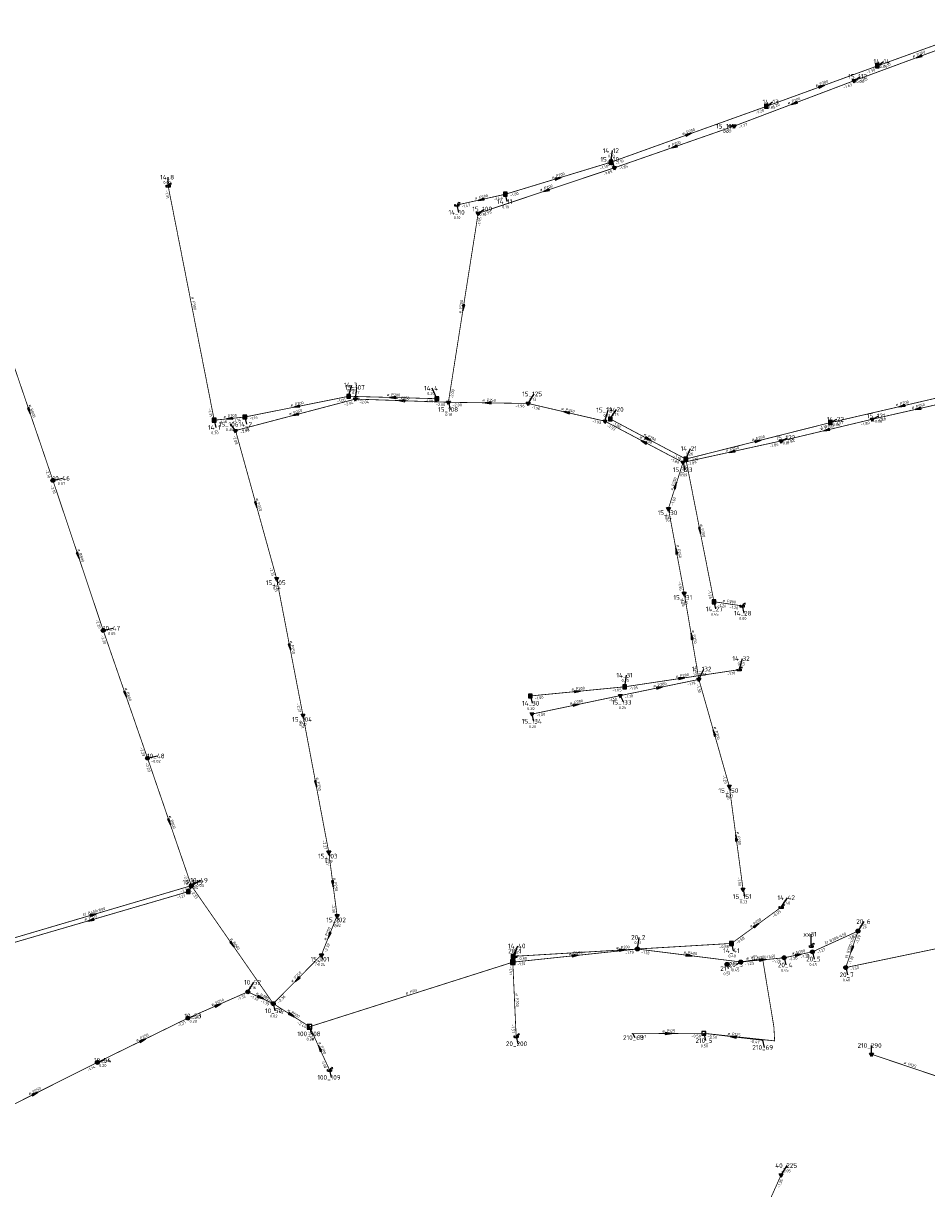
# Model space of a CAD drawing. Header units: metres. Extents: x 249000 to 255300, y 590580 to 596000.
# Tile 18 of 61: x 251816 to 252106, y 593637 to 594011. Entities that reach past the tile are written whole.
import ezdxf
from ezdxf.enums import TextEntityAlignment as Align
from ezdxf.lldxf.tags import DXFTag

# ---------------------------------------------------------------- set-up
doc = ezdxf.new("R2010")
doc.units = ezdxf.units.M
doc.header["$MEASUREMENT"] = 0
for name, pattern in [('RI-GWA', [18.45, 6, -1.8, 1.75, -1.8, 1.75, -1.8, 1.75, -1.8]), ('RI-HWA', [7.4, 5, -2.4]), ('RI-VWA', [11, 5, -3, 0, -3])]:
    doc.linetypes.add(name, pattern=pattern)
doc.layers.get('0').update_dxf_attribs({"linetype": 'CONTINUOUS'})
for name, color, linetype, lineweight in [('B-WE-RI-DRUK-G', 210, 'RI-PERS', 18), ('B-WE-RI-GWA_TRANSPORTLEIDING-G', 30, 'RI-GWA', 18), ('B-WE-RI-HWA_TRANSPORTLEIDING-G', 150, 'RI-HWA', 18), ('B-WE-RI-PERSLEIDING-G', 210, 'RI-PERS', 18), ('B-WE-RI-VWA_TRANSPORTLEIDING-G', 20, 'RI-VWA', 18)]:
    doc.layers.add(name, color=color, linetype=linetype, lineweight=lineweight)
for name, color, linetype in [('RIO-AFMETINGEN', 8, 'CONTINUOUS'), ('RIO-AFSCHOT', 7, 'CONTINUOUS'), ('RIO-BOK', 8, 'CONTINUOUS'), ('RIO-KNOOP', 7, 'CONTINUOUS'), ('RIO-KNOOPNAAM', 170, 'CONTINUOUS'), ('RIO-LEADER', 253, 'CONTINUOUS'), ('RIO-MAAIVELD', 104, 'CONTINUOUS')]:
    doc.layers.add(name, color=color, linetype=linetype)
doc.styles.add('RIO-TXT', font='isocp.shx')
tags = doc.linetypes.add('RI-PERS', pattern='A,7,-2,["P",Standard,S=1.8,R=0,X=-0.5,Y=-0.9],-2,7,-2,[102,NLCS.SHX,S=1,R=180,X=0,Y=0],-2', length=22).pattern_tags.tags
tags[6] = DXFTag(74, 10)

# ---------------------------------------------------------------- blocks, each defined once
blk = doc.blocks.new('K_RGM')
blk.add_lwpolyline([(-0.6, 0.6), (-0.6, -0.6), (0.6, -0.6), (0.6, 0.6)], close=True)
blk.add_solid([(-0.6, 0.6), (0, 0.6), (-0.6, -0.6), (0, -0.6)])
at = {"style": 'RIO-TXT', "flags": 1}
blk.add_attdef('RIOLERINGSGEBIED', text='', height=1, dxfattribs=at).set_placement((0, 0), align=Align.CENTER)
blk.add_attdef('KNOOPNAAM', text='', height=1, dxfattribs=at).set_placement((0, 0), align=Align.TOP_CENTER)
blk = doc.blocks.new('K_UTB')
blk.add_lwpolyline([(0.5, 0.15), (0.5, -0.3), (-0.5, -0.3), (-0.5, 0.15), (-0.45, 0.15), (-0.45, -0.25), (0, -0.25), (0.45, -0.25), (0.45, 0.15)], close=True)
blk.add_lwpolyline([(0.85, 0.6), (0.55, 0.65), (0.614828, 0.459583), (0.850842, 0.598937)])
blk.add_arc((0.85, -0.25), 0.85, 90, 180)
at = {"style": 'RIO-TXT', "flags": 1}
blk.add_attdef('RIOLERINGSGEBIED', text='', height=1, dxfattribs=at).set_placement((0, 0), align=Align.CENTER)
blk.add_attdef('KNOOPNAAM', text='', height=1, dxfattribs=at).set_placement((0, 0), align=Align.TOP_CENTER)
blk = doc.blocks.new('K_IPG')
blk.add_circle((0, 0), 0.5)
for points in [[(0, 0), (-0.5, 0), (-0.433013, 0.25)], [(0, 0), (-0.433013, -0.25), (-0.5, 0)], [(0, 0), (-0.433013, 0.25), (-0.25, 0.433013)], [(0, 0), (-0.25, -0.433013), (-0.433013, -0.25)], [(0, 0), (-0.25, 0.433013), (0, 0.5)], [(0, 0), (0, -0.5), (-0.25, -0.433013)], [(0, 0), (0, 0.5), (0.25, 0.433013)], [(0, 0), (0.25, 0.433013), (0.433013, 0.25)], [(0, 0), (0.433013, 0.25), (0.5, 0)], [(0, 0), (0.5, 0), (0.433013, -0.25)], [(0, 0), (0.433013, -0.25), (0.25, -0.433013)], [(0, 0), (0.25, -0.433013), (0, -0.5)]]:
    blk.add_solid(points)
at = {"style": 'RIO-TXT', "flags": 1}
blk.add_attdef('RIOLERINGSGEBIED', text='', height=1, dxfattribs=at).set_placement((0, 0), align=Align.CENTER)
blk.add_attdef('KNOOPNAAM', text='', height=1, dxfattribs=at).set_placement((0, 0), align=Align.TOP_CENTER)
blk = doc.blocks.new('K_IPR')
blk.add_lwpolyline([(-0.5, -0.5), (0.5, -0.5), (0.5, 0.5), (-0.5, 0.5)], close=True)
blk.add_solid([(-0.5, 0.5), (0.5, 0.5), (-0.5, -0.5), (0.5, -0.5)])
at = {"style": 'RIO-TXT', "flags": 1}
blk.add_attdef('RIOLERINGSGEBIED', text='', height=1, dxfattribs=at).set_placement((0, 0), align=Align.CENTER)
blk.add_attdef('KNOOPNAAM', text='', height=1, dxfattribs=at).set_placement((0, 0), align=Align.TOP_CENTER)
blk = doc.blocks.new('K_IPD')
blk.add_lwpolyline([(-0.496027, 0.307994), (0.503973, 0.307994), (0.003973, -0.558031)], close=True)
blk.add_solid([(-0.496027, 0.307994), (0.503973, 0.307994), (0.003973, -0.558031)])
at = {"style": 'RIO-TXT', "flags": 1}
blk.add_attdef('RIOLERINGSGEBIED', text='', height=1, dxfattribs=at).set_placement((0, 0), align=Align.CENTER)
blk.add_attdef('KNOOPNAAM', text='', height=1, dxfattribs=at).set_placement((0, 0), align=Align.TOP_CENTER)
blk = doc.blocks.new('K_OVL')
for points in [[(0.6, 0.6), (-0.6, 0.6), (-0.6, -0.6), (0.6, -0.6)], [(1, 1.25), (0.474823, 0.983111), (0.413034, 1.369554)]]:
    blk.add_lwpolyline(points, close=True)
blk.add_arc((0.81571, 0.439293), 0.83139, 77.193131, 168.854604)
blk.add_solid([(-0.6, 0.6), (0.6, 0.6), (-0.6, -0.6), (0.6, -0.6)])
at = {"style": 'RIO-TXT', "flags": 1}
blk.add_attdef('RIOLERINGSGEBIED', text='', height=1, dxfattribs=at).set_placement((0, 0), align=Align.CENTER)
blk.add_attdef('KNOOPNAAM', text='', height=1, dxfattribs=at).set_placement((0, 0), align=Align.TOP_CENTER)
blk = doc.blocks.new('K_PUN')
blk.add_lwpolyline([(0.5, 0.5), (-0.5, 0.5), (-0.5, -0.5), (0.5, -0.5)], close=True)
blk.add_solid([(-0.5, -0.5), (0.5, 0.5), (0.5, -0.5)])
at = {"style": 'RIO-TXT', "flags": 1}
blk.add_attdef('RIOLERINGSGEBIED', text='', height=1, dxfattribs=at).set_placement((0, 0), align=Align.CENTER)
blk.add_attdef('KNOOPNAAM', text='', height=1, dxfattribs=at).set_placement((0, 0), align=Align.TOP_CENTER)
blk = doc.blocks.new('K_FIC')
blk.add_circle((0, 0), 0.0625)
at = {"style": 'RIO-TXT', "flags": 1}
blk.add_attdef('RIOLERINGSGEBIED', text='', height=1, dxfattribs=at).set_placement((0, 0), align=Align.CENTER)
blk.add_attdef('KNOOPNAAM', text='', height=1, dxfattribs=at).set_placement((0, 0), align=Align.TOP_CENTER)
blk = doc.blocks.new('L_VHR')
blk.add_lwpolyline([(-0.5, 0), (0.5, 0), (-0.5, 0.15), (-0.5, -0.15), (0.5, 0)])

msp = doc.modelspace()

# ---------------------------------------------------------------- linework, layer by layer
at = {"layer": 'B-WE-RI-DRUK-G', "const_width": 0.25}
msp.add_lwpolyline([(252046.208, 593709.76), (252053.232, 593710.848), (252056.864, 593688.896), (252057.104, 593684.416), (252034.336, 593686.848)], dxfattribs=at)
at = {"layer": 'B-WE-RI-GWA_TRANSPORTLEIDING-G', "const_width": 0.25}
for points in [[(251810.064, 593909.12), (251825.264, 593864.448)], [(251825.264, 593864.448), (251841.424, 593816.256)], [(251841.424, 593816.256), (251855.648, 593775.232)], [(251855.648, 593775.232), (251869.728, 593734.272)], [(251806.8, 593715.712), (251869.728, 593734.272)], [(251869.728, 593734.272), (251896.048, 593696.384)], [(252079.952, 593707.968), (252142.272, 593720.96)], [(252069.248, 593713.024), (252083.888, 593719.68)], [(252083.888, 593719.68), (252079.952, 593707.968)], [(251972.992, 593709.696), (252013.024, 593713.92)], [(252013.024, 593713.92), (252046.208, 593709.76)], [(252060.144, 593711.104), (252069.248, 593713.024)], [(252060.144, 593711.104), (252069.248, 593713.024)], [(252060.144, 593711.104), (252069.248, 593713.024)], [(251972.992, 593709.696), (251974.064, 593685.824)], [(252046.208, 593709.76), (252060.144, 593711.104)], [(251887.872, 593700.16), (251868.608, 593691.712)], [(251896.048, 593696.384), (251887.872, 593700.16)], [(251896.048, 593696.384), (251907.728, 593688.96)], [(251868.608, 593691.712), (251839.552, 593677.504)], [(251907.728, 593688.96), (251914.144, 593675.008)], [(251839.552, 593677.504), (251799.456, 593657.408)]]:
    msp.add_lwpolyline(points, dxfattribs=at)
at = {"layer": 'B-WE-RI-HWA_TRANSPORTLEIDING-G', "const_width": 0.25}
for points in [[(252090.096, 593997.568), (252127.696, 594011.136)], [(252054.448, 593984.576), (252090.096, 593997.568)], [(252004.528, 593966.656), (252054.448, 593984.576)], [(251970.592, 593956.352), (252004.528, 593966.656)], [(251877.088, 593883.776), (251862.272, 593959.04)], [(251955.008, 593952.896), (251970.592, 593956.352)], [(252075.008, 593883.008), (252120.976, 593893.632)], [(251886.912, 593884.8), (251920.256, 593891.456)], [(251920.256, 593891.456), (251948.576, 593890.688)], [(251877.088, 593883.776), (251886.912, 593884.8)], [(252004.32, 593884.16), (252028.576, 593871.296)], [(252028.576, 593871.296), (252075.008, 593883.008)], [(252028.576, 593871.296), (252037.616, 593825.472)], [(252037.616, 593825.472), (252046.704, 593824.128)], [(252008.928, 593798.144), (252045.68, 593803.648)], [(251978.624, 593795.2), (252008.928, 593798.144)], [(251806.096, 593714.048), (251868.768, 593732.352)], [(252043.232, 593715.712), (252059.216, 593727.36)], [(251973.104, 593711.552), (252043.232, 593715.712)]]:
    msp.add_lwpolyline(points, dxfattribs=at)
at = {"layer": 'B-WE-RI-PERSLEIDING-G', "const_width": 0.25}
msp.add_lwpolyline([(251907.728, 593688.96), (251972.992, 593709.696)], dxfattribs=at)
at = {"layer": 'B-WE-RI-VWA_TRANSPORTLEIDING-G', "const_width": 0.25}
for points in [[(252082.64, 593992.832), (252124.272, 594008.192)], [(252044.096, 593978.24), (252082.64, 593992.832)], [(252005.664, 593964.864), (252044.096, 593978.24)], [(251961.856, 593950.208), (252005.664, 593964.864)], [(251952.304, 593889.536), (251961.856, 593950.208)], [(251883.936, 593880.448), (251922.416, 593890.56)], [(251922.416, 593890.56), (251952.304, 593889.536)], [(251952.304, 593889.536), (251977.888, 593889.152)], [(252002.592, 593883.456), (251977.888, 593889.152)], [(252117.856, 593890.752), (252088.496, 593884.096)], [(252027.664, 593870.208), (252002.592, 593883.456)], [(252088.496, 593884.096), (252059.184, 593877.12)], [(251897.12, 593832.896), (251883.936, 593880.448)], [(252059.184, 593877.12), (252027.664, 593870.208)], [(252027.664, 593870.208), (252022.976, 593855.36)], [(252022.976, 593855.36), (252028.064, 593828.16)], [(251905.584, 593788.992), (251897.12, 593832.896)], [(252028.064, 593828.16), (252032.768, 593800.512)], [(252032.768, 593800.512), (252007.536, 593795.328)], [(252032.768, 593800.512), (252042.544, 593766.144)], [(252007.536, 593795.328), (251979.152, 593789.376)], [(251913.856, 593745.088), (251905.584, 593788.992)], [(252042.544, 593766.144), (252046.944, 593733.12)], [(251916.544, 593724.608), (251913.856, 593745.088)], [(251911.504, 593712), (251916.544, 593724.608)], [(251896.048, 593696.384), (251911.504, 593712)], [(252034.336, 593686.848), (252011.504, 593686.72)], [(252034.336, 593686.848), (252053.232, 593684.608)], [(252112.144, 593672.064), (252088.192, 593680.128)], [(252059.152, 593641.28), (252047.184, 593614.656)]]:
    msp.add_lwpolyline(points, dxfattribs=at)
at = {"layer": 'RIO-LEADER'}
for p, q in [((252090.1, 593997.6), (252092.0498, 593999.0098)), ((252082.64, 593992.8), (252084.5898, 593994.2098)), ((252054.45, 593984.59), (252056.3998, 593985.9998)), ((252044.09, 593978.22), (252042.1404, 593978.2096)), ((252004.53, 593966.63), (252005.0635, 593970.3584)), ((252005.66, 593964.89), (252004.9499, 593967.5397)), ((251862.27, 593959.06), (251862.2697, 593961.835)), ((251970.59, 593956.33), (251971.1235, 593954.0016)), ((251955, 593952.87), (251955.5335, 593950.5416)), ((251961.86, 593950.19), (251963.8098, 593951.5998)), ((251920.25, 593891.46), (251921.3014, 593895.0497)), ((251922.41, 593890.58), (251922.9435, 593894.3084)), ((251948.58, 593890.7), (251947.0419, 593894.0627)), ((251952.3, 593889.55), (251952.8335, 593887.2216)), ((251977.88, 593889.16), (251979.8564, 593892.2158)), ((251886.91, 593884.8), (251887.4435, 593882.4716)), ((252002.59, 593883.46), (252003.6414, 593887.0497)), ((252004.32, 593884.17), (252006.2964, 593887.2258)), ((252088.5, 593884.08), (252090.5435, 593885.1404)), ((251877.09, 593883.76), (251877.6235, 593881.4316)), ((251883.94, 593880.42), (251882.3501, 593882.4534)), ((252075.01, 593883.02), (252077.0535, 593884.0804)), ((252059.18, 593877.1), (252061.2235, 593878.1604)), ((252028.57, 593871.3), (252030.1072, 593874.6632)), ((252027.67, 593870.21), (252028.2035, 593867.8816)), ((251825.27, 593864.44), (251828.345, 593865.14)), ((252022.98, 593855.39), (252023.34, 593854.0465)), ((251897.12, 593832.91), (251897.48, 593831.5665)), ((252028.07, 593828.18), (252028.43, 593826.8365)), ((252037.62, 593825.47), (252038.1535, 593823.1416)), ((252046.7, 593824.12), (252047.2335, 593821.7916)), ((251841.43, 593816.25), (251844.505, 593816.95)), ((252045.68, 593803.64), (252046.7314, 593807.2297)), ((252032.77, 593800.49), (252034.3072, 593803.8532)), ((252008.93, 593798.14), (252009.4635, 593801.8684)), ((251978.63, 593795.19), (251979.1635, 593792.8616)), ((252007.53, 593795.35), (252008.5814, 593793.1603)), ((251905.58, 593789), (251905.94, 593787.6565)), ((251979.15, 593789.4), (251979.6835, 593787.0716)), ((251855.65, 593775.23), (251858.725, 593775.93)), ((252042.54, 593766.17), (252042.9, 593764.8265)), ((251913.86, 593745.09), (251914.22, 593743.7465)), ((251868.76, 593732.32), (251870.7364, 593735.3758)), ((251869.72, 593734.25), (251872.6095, 593736.0018)), ((252046.94, 593733.11), (252047.4735, 593730.7816)), ((252059.22, 593727.35), (252061.1964, 593730.4058)), ((251916.55, 593724.61), (251916.91, 593723.2665)), ((252083.89, 593719.7), (252085.8664, 593722.7558)), ((252013.03, 593713.93), (252013.5635, 593717.6584)), ((252068.88, 593714.9), (252068.8795, 593718.675)), ((251973, 593709.69), (251974.0514, 593713.2797)), ((251973.11, 593711.55), (251974.6472, 593714.9132)), ((252043.24, 593715.7), (252043.7735, 593713.3716)), ((252069.24, 593713.01), (252069.7735, 593710.6816)), ((251911.5, 593711.99), (251911.86, 593710.6465)), ((252041.82, 593708.99), (252042.18, 593707.6465)), ((252046.21, 593709.77), (252044.8769, 593708.8799)), ((252060.15, 593711.12), (252060.6835, 593708.7916)), ((252079.95, 593707.97), (252080.4835, 593705.6416)), ((251887.87, 593700.17), (251889.8464, 593703.2258)), ((251896.05, 593696.4), (251896.5835, 593694.0716)), ((251868.61, 593691.72), (251870.685, 593692.42)), ((251907.73, 593688.99), (251908.2635, 593686.6616)), ((252011.5, 593686.7), (252012.2095, 593685.4501)), ((252034.34, 593686.84), (252034.8735, 593684.5116)), ((251974.06, 593685.83), (251974.5935, 593683.5016)), ((252053.23, 593684.64), (252053.7635, 593682.3116)), ((252088.19, 593680.14), (252088.1897, 593682.915)), ((251839.56, 593677.5), (251841.635, 593678.2)), ((251914.15, 593675), (251914.6835, 593672.6716)), ((252059.15, 593641.31), (252061.1264, 593644.3658))]:
    msp.add_line(p, q, dxfattribs=at)

# ---------------------------------------------------------------- block references
at = {"layer": 'RIO-AFSCHOT', "xscale": 2, "yscale": 2, "zscale": 2}
for p, rotation in [((252103.455, 594000.5), 200.2986999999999), ((252072.275, 593991.095), 20.0469), ((252063.365, 593985.51), 200.715), ((252029.49, 593975.61), 19.7855), ((252024.875, 593971.555), 199.1279), ((251987.56, 593961.48), 16.8801), ((251983.76, 593957.54), 198.5507), ((251962.795, 593954.6), 192.512), ((251957.08, 593919.87), 261.0328), ((251903.58, 593888.13), 191.2956), ((251934.415, 593891.08), 178.4635), ((251937.355, 593890.065), 178.0266000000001), ((251965.09, 593889.355), 179.1266000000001), ((252097.995, 593888.335), 193.0188), ((251817.67, 593886.785), 288.7914), ((251903.175, 593885.5), 194.7926), ((251990.235, 593886.31), 167.0118), ((252103.175, 593887.42), 192.8207), ((251882, 593884.28), 186.0448), ((252073.84, 593880.59), 193.3893999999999), ((252015.13, 593876.835), 152.1549), ((252016.445, 593877.735), 332.047), ((252051.79, 593877.16), 14.1625), ((252043.425, 593873.655), 192.333), ((252025.325, 593862.8), 72.43200000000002), ((251890.53, 593856.665), 285.5123), ((252033.095, 593848.385), 281.1784), ((251833.35, 593840.345), 288.5454999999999), ((252025.525, 593841.785), 100.6035), ((252030.42, 593814.335), 99.64150000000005), ((251901.35, 593810.955), 280.9134), ((252027.305, 593800.89), 8.5108), ((251848.54, 593795.74), 289.1265), ((251993.78, 593796.665), 5.560200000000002), ((252020.15, 593797.92), 11.50949999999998), ((251993.34, 593792.375), 11.83960000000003), ((252037.655, 593783.33), 105.8977), ((251909.72, 593767.045), 280.6867), ((251862.685, 593754.74), 288.9564999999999), ((252044.74, 593749.64), 97.58929999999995), ((251915.205, 593734.85), 277.4911), ((251838.26, 593724.98), 16.4165), ((251837.43, 593723.17), 196.2789), ((252051.23, 593721.525), 36.0898), ((251914.025, 593718.3), 248.1839), ((251882.885, 593715.325), 304.8296), ((252008.175, 593713.625), 3.3862), ((252081.92, 593713.835), 251.4260999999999), ((251993.015, 593711.81), 6.0456), ((252029.62, 593711.85), 352.8544999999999), ((252053.18, 593710.445), 5.5309), ((252064.695, 593712.065), 11.7444), ((252064.695, 593712.065), 11.7444), ((251903.775, 593704.195), 225.2538), ((251891.96, 593698.285), 335.2585), ((251878.24, 593695.945), 23.68630000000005), ((251901.89, 593692.695), 327.6115), ((252022.92, 593686.77), 0.3511999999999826), ((251854.085, 593684.61), 26.07920000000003), ((251910.94, 593681.995), 114.6569999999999), ((252043.785, 593685.74), 173.3577000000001), ((251819.51, 593667.46), 26.59659999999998)]:
    msp.add_blockref('L_VHR', p, dxfattribs=dict(at, rotation=rotation))
at = {"layer": 'RIO-KNOOP', "xscale": 1.25, "yscale": 1.25, "zscale": 1.25}
for name, p in [('K_IPR', (252090.096, 593997.568)), ('K_IPD', (252082.64, 593992.832)), ('K_IPR', (252054.448, 593984.576)), ('K_IPD', (252044.096, 593978.24)), ('K_IPR', (252004.528, 593966.656)), ('K_IPD', (252005.664, 593964.864)), ('K_UTB', (251862.272, 593959.04)), ('K_IPR', (251970.592, 593956.352)), ('K_UTB', (251955.008, 593952.896)), ('K_IPD', (251961.856, 593950.208)), ('K_IPR', (251920.256, 593891.456)), ('K_IPD', (251922.416, 593890.56)), ('K_IPR', (251948.576, 593890.688)), ('K_IPD', (251952.304, 593889.536)), ('K_IPD', (251977.888, 593889.152)), ('K_IPR', (251886.912, 593884.8)), ('K_IPR', (251877.088, 593883.776)), ('K_IPD', (252002.592, 593883.456)), ('K_IPR', (252004.32, 593884.16)), ('K_IPR', (252075.008, 593883.008)), ('K_IPD', (252088.496, 593884.096)), ('K_IPD', (251883.936, 593880.448)), ('K_IPD', (252059.184, 593877.12)), ('K_IPD', (252027.664, 593870.208)), ('K_IPR', (252028.576, 593871.296)), ('K_IPG', (251825.264, 593864.448)), ('K_IPD', (252022.976, 593855.36)), ('K_IPD', (251897.12, 593832.896)), ('K_IPD', (252028.064, 593828.16)), ('K_IPR', (252037.616, 593825.472)), ('K_UTB', (252046.704, 593824.128)), ('K_IPG', (251841.424, 593816.256)), ('K_UTB', (252045.68, 593803.648)), ('K_IPR', (252008.928, 593798.144)), ('K_IPD', (252032.768, 593800.512)), ('K_IPR', (251978.624, 593795.2)), ('K_IPD', (252007.536, 593795.328)), ('K_IPD', (251905.584, 593788.992)), ('K_IPD', (251979.152, 593789.376)), ('K_IPG', (251855.648, 593775.232)), ('K_IPD', (252042.544, 593766.144)), ('K_IPD', (251913.856, 593745.088)), ('K_IPR', (251868.768, 593732.352)), ('K_IPG', (251869.728, 593734.272)), ('K_IPD', (252046.944, 593733.12)), ('K_UTB', (252059.216, 593727.36)), ('K_IPD', (251916.544, 593724.608)), ('K_IPG', (252083.888, 593719.68)), ('K_IPG', (252013.024, 593713.92)), ('K_IPR', (252043.232, 593715.712)), ('K_UTB', (252068.88, 593714.88)), ('K_IPG', (252069.248, 593713.024)), ('K_IPD', (251911.504, 593712)), ('K_OVL', (251972.992, 593709.696)), ('K_IPR', (251973.104, 593711.552)), ('K_IPG', (252041.824, 593708.992)), ('K_IPG', (252046.208, 593709.76)), ('K_IPG', (252060.144, 593711.104)), ('K_IPG', (252079.952, 593707.968)), ('K_IPG', (251887.872, 593700.16)), ('K_IPG', (251896.048, 593696.384)), ('K_IPG', (251868.608, 593691.712)), ('K_RGM', (251907.728, 593688.96)), ('K_UTB', (251974.064, 593685.824)), ('K_FIC', (252011.504, 593686.72)), ('K_PUN', (252034.336, 593686.848)), ('K_FIC', (252053.232, 593684.608)), ('K_IPD', (252088.192, 593680.128)), ('K_IPG', (251839.552, 593677.504)), ('K_UTB', (251914.144, 593675.008)), ('K_IPD', (252059.152, 593641.28))]:
    msp.add_blockref(name, p, dxfattribs=at)

# ---------------------------------------------------------------- texts
at = {"layer": 'RIO-AFMETINGEN', "style": 'RIO-TXT'}
for s, rotation, p in [('ø P200', 20.2987, (252101.5436, 594000.2194)), ('ø P200', 20.0469, (252070.3621, 593990.8227)), ('ø P200', 20.715, (252061.4558, 593985.2156)), ('ø P200', 19.7855, (252027.576, 593975.3465)), ('ø P200', 19.1279, (252022.9582, 593971.3135)), ('ø P200', 16.8801, (251985.6351, 593961.3139)), ('ø P200', 12.512, (251960.8631, 593954.581)), ('ø P200', 18.5507, (251981.8405, 593957.3177)), ('ø P300', 281.1422, (251869.7301, 593923.3466)), ('ø P250', 81.0328, (251956.3905, 593918.0649)), ('ø P200', 358.4635, (251932.5363, 593891.5383)), ('ø B800', 288.7914, (251817.453, 593888.7078)), ('ø P200', 11.2956, (251901.648, 593888.152)), ('ø P250', 358.0266, (251935.4796, 593890.5381)), ('ø P250', 359.1266, (251963.2057, 593889.7907)), ('ø P200', 13.0188, (252096.0635, 593888.2989)), ('ø P250', 12.8207, (252101.241, 593887.3986)), ('ø P200', 6.0448, (251880.078, 593884.4787)), ('ø P250', 14.7926, (251901.2456, 593885.4041)), ('ø P250', 347.0118, (251988.4842, 593887.1314)), ('ø P250', 13.3894, (252071.9064, 593880.5495)), ('ø P250', 332.1549, (252013.6488, 593878.0787)), ('ø P200', 332.047, (252014.9662, 593878.9812)), ('ø P200', 14.1625, (252049.8596, 593877.0854)), ('ø P250', 12.3329, (252041.4908, 593873.6508)), ('ø P250', 72.432, (252024.3697, 593861.1195)), ('ø P250', 285.5123, (251890.424, 593858.5973)), ('ø P200', 281.1784, (252033.1346, 593850.3195)), ('ø P250', 280.6035, (252025.578, 593843.7184)), ('ø B800', 288.5455, (251833.1424, 593842.2692)), ('ø P200', 351.5442, (252040.349, 593825.4704)), ('ø P250', 279.6415, (252030.5056, 593816.2668)), ('ø P250', 280.9134, (251901.3979, 593812.8895)), ('ø P200', 8.5108, (252025.3765, 593801.0058)), ('ø P200', 11.5095, (252018.2166, 593797.9416)), ('ø B800', 289.1265, (251848.3105, 593797.6615)), ('ø P200', 5.5602, (251991.8601, 593796.88)), ('ø P200', 11.8396, (251991.4063, 593792.3865)), ('ø P200', 285.8977, (252037.5318, 593785.2605)), ('ø P250', 280.6867, (251909.7755, 593768.9794)), ('ø B800', 288.9565, (251862.4614, 593756.6618)), ('ø P200', 277.5893, (252044.8964, 593751.5679)), ('ø P250', 277.4911, (251915.3607, 593736.7773)), ('EI B400/600', 16.4165, (251835.0388, 593724.4478)), ('ø P315', 16.2789, (251835.5034, 593723.024)), ('ø P250', 68.1839, (251912.9513, 593716.6935)), ('ø P200', 36.0898, (252049.4669, 593720.7346)), ('ø B800', 304.8296, (251882.1449, 593717.1129)), ('EI B300/450', 24.5416, (252073.4516, 593715.373)), ('EI B300/450', 71.4261, (252080.5073, 593710.8914)), ('ø B400', 6.0456, (251991.093, 593712.0087)), ('ø P200', 3.3862, (252006.2644, 593713.9126)), ('ø B400', 352.8545, (252027.795, 593712.4914)), ('ø B300', 11.7444, (252062.763, 593712.0719)), ('ø B300', 11.7444, (252062.763, 593712.0719)), ('ø B300', 11.7444, (252062.763, 593712.0719)), ('ø H75', 8.9843, (252048.0574, 593710.4671)), ('EI B300/450', 5.5309, (252049.9165, 593710.5308)), ('ø P250', 45.2539, (251902.1603, 593703.1339)), ('ø P250', 23.6863, (251876.3461, 593695.5569)), ('ø P250', 335.2585, (251890.411, 593699.4411)), ('ø H90', 17.5943, (251938.6995, 593699.2314)), ('ø P200', 272.5526, (251973.8521, 593699.6666)), ('ø B500', 327.6115, (251900.5098, 593694.0481)), ('ø P250', 26.0792, (251852.2072, 593684.1462)), ('ø P125', 0.3512, (252021.0271, 593687.1644)), ('ø P125', 353.3577, (252041.954, 593686.3608)), ('ø P200', 294.657, (251910.5184, 593683.8816)), ('ø H125', 341.3663, (252098.5086, 593677.0896)), ('ø P250', 26.5966, (251817.6347, 593666.9828))]:
    msp.add_text(s, height=0.9, rotation=rotation, dxfattribs=at).set_placement(p)
at = {"layer": 'RIO-BOK', "style": 'RIO-TXT'}
for s, rotation, p in [('-1.30', 19.7936, (252091.7633, 593996.817)), ('-1.63', 20.2987, (252084.3101, 593992.0317)), ('-1.30', 20.0469, (252086.7872, 593995.0072)), ('-1.63', 20.715, (252079.3583, 593990.169)), ('-1.20', 19.7855, (252051.1256, 593982.0124)), ('-1.20', 20.0469, (252056.1167, 593983.8144)), ('-1.77', 20.715, (252045.7656, 593977.4639)), ('-1.77', 19.1279, (252040.7365, 593975.6808)), ('-1.10', 19.7855, (252006.1931, 593965.8468)), ('-1.10', 16.8801, (252001.0792, 593964.2242)), ('-1.85', 18.5507, (252002.2804, 593962.3845)), ('-1.85', 19.1279, (252007.314, 593964.0877)), ('-1.31', 281.1422, (251861.2464, 593957.533)), ('-1.00', 16.8801, (251972.2113, 593955.4635)), ('-1.47', 12.512, (251956.5506, 593951.8825)), ('-1.44', 12.512, (251966.9662, 593954.1941)), ('-1.95', 81.0328, (251962.521, 593946.0352)), ('-1.95', 18.5507, (251963.5059, 593949.3711)), ('-2.00', 81.0328, (251953.7866, 593890.6315)), ('-1.05', 11.2956, (251916.5813, 593889.4015)), ('-2.04', 14.7926, (251918.8743, 593888.3016)), ('-1.05', 358.4635, (251921.5153, 593890.1264)), ('-2.04', 358.0266, (251923.6651, 593889.2368)), ('-1.00', 358.4635, (251944.5474, 593889.5231)), ('-2.00', 358.0266, (251948.258, 593888.4049)), ('-2.00', 359.1266, (251953.5807, 593888.2311)), ('-1.96', 359.1266, (251973.8605, 593887.9348)), ('-1.31', 281.1422, (251875.0873, 593887.4425)), ('-1.14', 11.2956, (251888.4393, 593883.7798)), ('-1.96', 347.0118, (251978.8553, 593887.6017)), ('-1.18', 6.0448, (251878.5195, 593882.6041)), ('-1.14', 6.0448, (251883.068, 593883.0858)), ('-1.93', 347.0118, (251998.4029, 593883.1056)), ('-1.93', 332.1549, (252003.1331, 593881.7037)), ('-1.00', 332.047, (252004.8598, 593882.4127)), ('-1.17', 14.1625, (252071.4495, 593880.7807)), ('-1.17', 13.0188, (252076.5693, 593882.0463)), ('-1.80', 13.3894, (252084.9062, 593881.9052)), ('-1.80', 12.8207, (252090.0565, 593883.1019)), ('-2.08', 285.5123, (251883.0358, 593878.8194)), ('-2.08', 14.7926, (251885.5287, 593879.495)), ('-1.84', 13.3894, (252060.7461, 593876.1374)), ('-1.84', 12.3329, (252055.5463, 593874.9931)), ('-1.89', 332.1549, (252023.5329, 593870.9429)), ('-1.10', 332.047, (252024.4343, 593872.04)), ('-1.89', 12.3329, (252029.2181, 593869.2186)), ('-1.10', 14.1625, (252030.1484, 593870.3576)), ('-2.10', 288.7914, (251822.7773, 593867.8168)), ('-1.65', 72.432, (252027.6956, 593866.0066)), ('-1.10', 281.1784, (252027.5474, 593869.7723)), ('-2.10', 288.5455, (251824.4518, 593862.7938)), ('-1.62', 72.432, (252024.611, 593856.238)), ('-1.62', 280.6035, (252021.9421, 593853.8727)), ('-2.15', 285.5123, (251894.8258, 593836.4243)), ('-2.15', 280.9134, (251896.0903, 593831.3871)), ('-1.56', 280.6035, (252026.0714, 593831.8759)), ('-1.26', 281.1784, (252035.5964, 593829.147)), ('-1.56', 279.6415, (252027.0068, 593826.6803)), ('-1.26', 351.5442, (252038.7154, 593823.9937)), ('-1.26', 351.5442, (252042.5526, 593823.4257)), ('-2.20', 288.5455, (251838.9539, 593819.6383)), ('-2.20', 289.1265, (251840.6285, 593814.5956)), ('-1.50', 279.6415, (252030.8341, 593804.218)), ('-1.10', 8.5108, (252041.916, 593801.7622)), ('-1.19', 11.5095, (252029.1077, 593798.4316)), ('-1.30', 285.8977, (252031.8766, 593798.8834)), ('-1.00', 5.5602, (251980.0496, 593794.0221)), ('-1.05', 5.5602, (252005.0743, 593796.4585)), ('-1.10', 11.5095, (252009.0637, 593794.3365)), ('-1.05', 8.5108, (252010.4079, 593797.0467)), ('-2.21', 280.9134, (251903.5721, 593792.6867)), ('-1.10', 11.8396, (252003.8792, 593793.2725)), ('-2.21', 280.6867, (251904.5443, 593787.4812)), ('-1.00', 11.8396, (251980.6895, 593788.3953)), ('-2.29', 289.1265, (251853.1351, 593778.592)), ('-2.29', 288.9565, (251854.8436, 593773.578)), ('-1.20', 285.8977, (252040.2138, 593769.6667)), ('-1.20', 277.5893, (252041.4238, 593764.7094)), ('-2.27', 280.6867, (251911.8666, 593748.7848)), ('-2.27', 277.4911, (251912.7413, 593743.6313)), ('-2.39', 288.9565, (251867.2153, 593737.6187)), ('-1.00', 277.5893, (252045.1421, 593736.9059)), ('-1.21', 16.2789, (251865.2841, 593729.9505)), ('-2.28', 16.4165, (251866.2497, 593731.8722)), ('-2.33', 304.8296, (251869.3962, 593732.4404)), ('-2.30', 277.4911, (251914.7506, 593728.4083)), ('-0.95', 36.0898, (252056.7528, 593723.9425)), ('-2.30', 68.1839, (251916.2705, 593720.4123)), ('-0.88', 36.0898, (252045.0561, 593715.4152)), ('-1.27', 24.5416, (252080.791, 593716.8557)), ('-1.29', 71.4261, (252083.8439, 593715.4965)), ('-2.32', 68.1839, (251913.1898, 593712.7138)), ('-1.18', 6.0456, (252009.1881, 593712.2158)), ('-1.18', 352.8545, (252014.1589, 593712.4791)), ('-0.88', 3.3862, (252039.3229, 593714.1659)), ('-1.27', 24.5416, (252070.9624, 593712.3674)), ('-2.32', 45.2539, (251909.607, 593708.233)), ('-1.10', 6.0456, (251974.4295, 593708.5341)), ('-0.80', 3.3862, (251974.4843, 593710.3291)), ('-1.23', 352.8545, (252042.0815, 593708.9962)), ('-1.23', 5.5309, (252047.6291, 593708.6013)), ('-1.26', 5.5309, (252056.2935, 593709.4404)), ('-1.26', 11.7444, (252061.6872, 593710.1118)), ('-1.26', 11.7444, (252061.6872, 593710.1118)), ('-1.26', 11.7444, (252061.6872, 593710.1118)), ('-1.27', 11.7444, (252065.5878, 593710.9228)), ('-1.27', 11.7444, (252065.5878, 593710.9228)), ('-1.26', 11.7444, (252065.5878, 593710.9228)), ('-1.30', 71.4261, (252081.5957, 593708.7893)), ('-1.57', 272.5526, (251971.7598, 593708.333)), ('-1.50', 11.7535, (252081.4874, 593706.9621)), ('-1.32', 23.6863, (251884.7254, 593697.3826)), ('-1.32', 335.2585, (251888.5074, 593698.4457)), ('-2.45', 304.8296, (251892.7206, 593698.9563)), ('-2.36', 45.2539, (251897.8883, 593696.4081)), ('-1.39', 335.2585, (251891.8741, 593696.8966)), ('-2.45', 327.6115, (251896.4523, 593694.6062)), ('-1.27', 26.0792, (251865.581, 593688.8099)), ('-1.27', 23.6863, (251870.323, 593691.0528)), ('-2.49', 327.6115, (251903.6596, 593690.0402)), ('-2.49', 294.657, (251907.0917, 593687.266)), ('-1.57', 272.5526, (251972.5963, 593689.7688)), ('-0.50', 0.3512, (252030.3482, 593685.5275)), ('-0.47', 0.3512, (252012.8086, 593685.4088)), ('-0.50', 353.3577, (252035.4816, 593685.3991)), ('-0.47', 353.3577, (252049.1075, 593683.8209)), ('-1.14', 26.5966, (251836.5539, 593674.5698)), ('-1.14', 26.0792, (251841.2994, 593676.9049)), ('0.00', 294.657, (251911.5322, 593677.6058)), ('-1.35', 65.8398, (252058.6847, 593637.1345))]:
    msp.add_text(s, height=0.9, rotation=rotation, dxfattribs=at).set_placement(p)
at = {"layer": 'RIO-KNOOPNAAM', "style": 'RIO-TXT'}
for s, p in [('14_14', (252088.8623, 593998.2598)), ('15_112', (252080.7648, 593993.4598)), ('14_13', (252053.2123, 593985.2498)), ('15_111', (252038.3154, 593977.4596)), ('14_12', (252001.876, 593969.6084)), ('15_110', (252001.1249, 593966.7897)), ('14_8', (251859.7197, 593961.085)), ('15_109', (251959.9848, 593950.8498)), ('14_11', (251967.936, 593953.2516)), ('14_10', (251952.346, 593949.7916)), ('14_3', (251918.7514, 593894.2997)), ('15_107', (251919.1185, 593893.5584)), ('14_4', (251944.4919, 593893.3127)), ('15_125', (251976.0314, 593891.4658)), ('15_108', (251949.0085, 593886.4716)), ('15_124', (251999.8164, 593886.2997)), ('14_20', (252003.1089, 593886.4758)), ('14_22', (252073.866, 593883.3304)), ('15_121', (252086.7185, 593884.3904)), ('14_1', (251875.0735, 593880.6816)), ('15_106', (251878.5251, 593881.7034)), ('14_2', (251884.8935, 593881.7216)), ('15_122', (252057.3985, 593877.4104)), ('14_21', (252026.9197, 593873.9132)), ('15_123', (252024.3785, 593867.1316)), ('10_46', (251825.1575, 593864.39)), ('15_130', (252019.515, 593853.2965)), ('15_105', (251893.655, 593830.8165)), ('15_131', (252024.605, 593826.0865)), ('14_27', (252034.966, 593822.3916)), ('14_28', (252044.046, 593821.0416)), ('10_47', (251841.3175, 593816.2)), ('14_32', (252043.5439, 593806.4797)), ('14_31', (252006.276, 593801.1184)), ('15_132', (252030.4822, 593803.1032)), ('14_30', (251975.976, 593792.1116)), ('15_133', (252004.7564, 593792.4103)), ('15_104', (251902.115, 593786.9065)), ('15_134', (251975.8585, 593786.3216)), ('10_48', (251855.5375, 593775.18)), ('15_150', (252039.075, 593764.0765)), ('15_103', (251910.395, 593742.9965)), ('10_515', (251866.9114, 593734.6258)), ('10_49', (251869.422, 593735.2518)), ('15_151', (252043.6485, 593730.0316)), ('14_42', (252058.0089, 593729.6558)), ('15_102', (251913.085, 593722.5165)), ('20_6', (252083.3164, 593722.0058)), ('20_2', (252011.0135, 593716.9084)), ('xx31', (252066.3295, 593717.925)), ('20_1', (251971.5014, 593712.5297)), ('14_40', (251971.4597, 593714.1632)), ('14_41', (252040.586, 593712.6216)), ('15_101', (251908.035, 593709.8965)), ('20_3', (252042.3269, 593708.1299)), ('20_4', (252058.1335, 593708.0416)), ('20_5', (252067.2235, 593709.9316)), ('21_1', (252039.63, 593706.8965)), ('20_7', (252077.9335, 593704.8916)), ('10_52', (251886.6589, 593702.4758)), ('10_50', (251893.396, 593693.3216)), ('10_53', (251867.4975, 593691.67)), ('100_108', (251903.801, 593685.9116)), ('20_200', (251970.7685, 593682.7516)), ('210_68', (252008.3845, 593684.7001)), ('210_5', (252031.686, 593683.7616)), ('210_69', (252049.9385, 593681.5616)), ('210_290', (252083.7272, 593682.165)), ('10_54', (251838.4475, 593677.45)), ('100_109', (251910.221, 593671.9216)), ('40_225', (252057.3014, 593643.6158))]:
    msp.add_text(s, height=1.5, dxfattribs=at).set_placement(p)
at = {"layer": 'RIO-MAAIVELD', "style": 'RIO-TXT'}
for s, p in [('-0.03', (252090.1373, 593996.8598)), ('-0.03', (252082.6773, 593992.0598)), ('0.05', (252054.8698, 593983.8498)), ('0.05', (252040.6104, 593976.0596)), ('0.10', (252003.5335, 593968.2084)), ('0.10', (252003.4199, 593965.3897)), ('0.00', (251860.7397, 593959.685)), ('0.10', (251969.5935, 593951.8516)), ('0.10', (251954.0035, 593948.3916)), ('0.14', (251962.2798, 593949.4498)), ('0.25', (251919.7714, 593892.8997)), ('0.27', (251921.4135, 593892.1584)), ('0.20', (251945.5119, 593891.9127)), ('0.13', (251978.3264, 593890.0658)), ('0.18', (251951.3035, 593885.0716)), ('0.13', (252002.1114, 593884.8997)), ('0.13', (252004.7664, 593885.0758)), ('0.35', (251880.8201, 593880.3034)), ('0.35', (251885.9135, 593880.3216)), ('-0.06', (252075.141, 593881.9304)), ('-0.08', (252088.631, 593882.9904)), ('0.30', (251876.0935, 593879.2816)), ('0.01', (252059.6935, 593876.0104)), ('0.26', (252028.5772, 593872.5132)), ('0.09', (252026.6735, 593865.7316)), ('0.07', (251826.815, 593862.99)), ('0.14', (252021.81, 593851.8965)), ('0.44', (251895.95, 593829.4165)), ('0.25', (252026.9, 593824.6865)), ('0.45', (252036.6235, 593820.9916)), ('0.00', (252045.7035, 593819.6416)), ('0.05', (251842.975, 593814.8)), ('0.33', (252032.7772, 593801.7032)), ('0.25', (252045.2014, 593805.0797)), ('0.25', (252007.9335, 593799.7184)), ('0.20', (251977.6335, 593790.7116)), ('0.25', (252007.0514, 593791.0103)), ('0.37', (251904.41, 593785.5065)), ('0.20', (251978.1535, 593784.9216)), ('-0.02', (251856.8125, 593773.78)), ('0.33', (252041.37, 593762.6765)), ('0.39', (251912.69, 593741.5965)), ('-0.04', (251868.8239, 593733.2258)), ('-0.03', (251870.697, 593733.8518)), ('0.33', (252045.9435, 593728.6316)), ('0.40', (252059.6664, 593728.2558)), ('0.32', (251915.38, 593721.1165)), ('0.26', (252084.3364, 593720.6058)), ('0.51', (252012.0335, 593715.5084)), ('0.50', (251973.1172, 593712.7632)), ('0.24', (251910.33, 593708.4965)), ('0.57', (251972.5214, 593711.1297)), ('0.40', (252042.2435, 593711.2216)), ('0.45', (252068.2435, 593708.5316)), ('0.51', (252040.65, 593705.4965)), ('0.45', (252043.3469, 593706.7299)), ('0.45', (252059.1535, 593706.6416)), ('0.16', (251888.3164, 593701.0758)), ('0.40', (252078.9535, 593703.4916)), ('0.20', (251869.155, 593690.27)), ('0.02', (251895.0535, 593691.9216)), ('0.28', (251906.7335, 593684.5116)), ('0.50', (252033.3435, 593682.3616)), ('0.20', (251840.105, 593676.05)), ('-0.05', (252059.2139, 593642.2158))]:
    msp.add_text(s, height=0.9, dxfattribs=at).set_placement(p)

doc.saveas('drawing.dxf')
